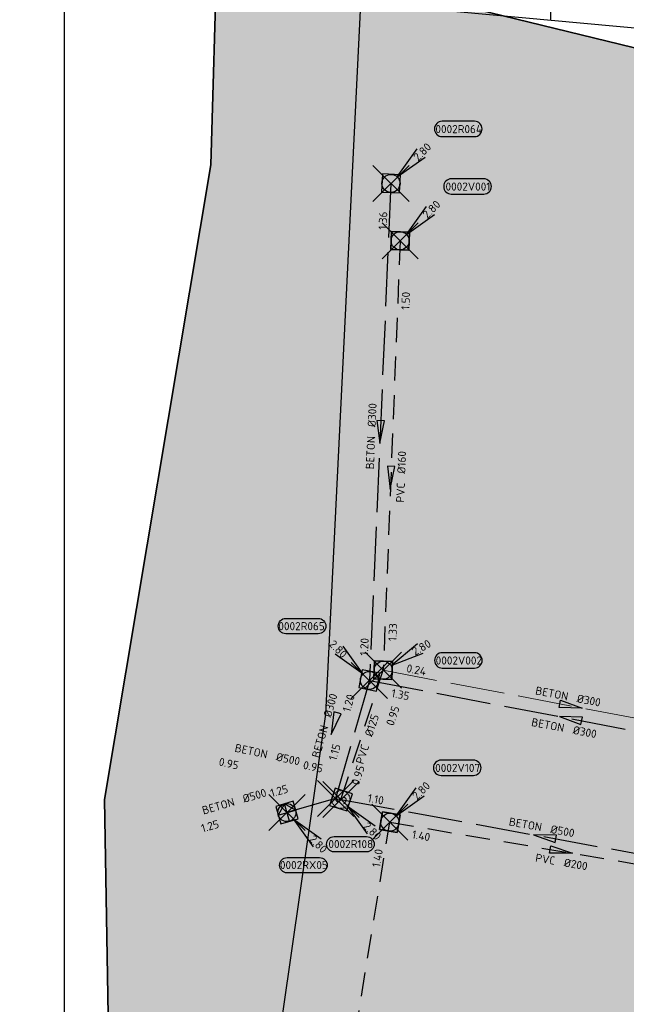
# Model space of a CAD drawing. Header units: metres. Extents: x 153214 to 171403, y 455965 to 463272.
# Tile 11 of 75: x 158192 to 158293, y 460292 to 460456. Entities that reach past the tile are written whole.
import ezdxf
from ezdxf.enums import TextEntityAlignment as Align

# ---------------------------------------------------------------- set-up
doc = ezdxf.new("R2010")
doc.units = ezdxf.units.M
doc.header["$PDMODE"] = 3
doc.header["$PDSIZE"] = 3
for name, pattern in [('HIDDENX2', [0.75, 0.5, -0.25]), ('RI-DWA_BETON-SO', [11.4, 9, -2.4]), ('RI-DWA_PVC-SO', [6.4, 4, -2.4]), ('RI-HWA_BETON-SO', [11.4, 9, -2.4]), ('RI-HWA_PVC-SO', [6.4, 4, -2.4])]:
    doc.linetypes.add(name, pattern=pattern)
doc.layers.get('0').update_dxf_attribs({"lineweight": 25})
doc.layers.get('defpoints').update_dxf_attribs({"lineweight": 25})
for name, color, linetype in [('2025 hatch', 41, 'Continuous'), ('2026', 10, 'Continuous'), ('2026 hatch', 10, 'Continuous'), ('B-OI-RI-DWA_PUTNUMMER-S', 38, 'Continuous'), ('B-OI-RI-DWA_RIOOLLEIDING_PVC_160-G', 38, 'RI-DWA_PVC-SO'), ('B-OI-RI-DWA_RIOOLLEIDING_PVC_200-G', 38, 'RI-DWA_PVC-SO'), ('B-OI-RI-HWA_OVERSTORTLEIDING_BETON_500-G', 154, 'RI-HWA_BETON-SO'), ('B-OI-RI-HWA_PUTNUMMER-S', 154, 'Continuous'), ('B-OI-RI-HWA_RIOOLLEIDING_BETON_300-G', 154, 'RI-HWA_BETON-SO'), ('B-OI-RI-HWA_RIOOLLEIDING_BETON_500-G', 154, 'RI-HWA_BETON-SO'), ('B-OI-RI-HWA_RIOOLLEIDING_PVC_125-G', 154, 'RI-HWA_PVC-SO'), ('B-OI-RI-HWA_RIOOLPUT_OVERSTORTPUT-S', 154, 'Continuous'), ('B-OI-RI-HWA_RIOOLPUT_STUWPUT-S', 154, 'Continuous')]:
    doc.layers.add(name, color=color, linetype=linetype)
for name, color, linetype, lineweight in [('B-OI-RI-DWA_RIOOLLEIDING_BETON_300-G', 38, 'RI-DWA_BETON-SO', 18), ('B-OI-RI-DWA_RIOOLPUT_INSPECTIEPUT-S', 38, 'Continuous', 25), ('B-OI-RI-DWA_STROOMRICHTING-S', 38, 'Continuous', 25), ('B-OI-RI-HWA_RIOOLPUT_INSPECTIEPUT-S', 154, 'Continuous', 25), ('B-OI-RI-HWA_STROOMRICHTING-S', 154, 'Continuous', 25), ('N-WE-RI-GRENS_WERK-G', 11, 'XX-WERKGRENS 1', 35), ('X-XX-AL-TEKENBLAD-KADER-G-OZ', 2, 'Continuous', 25)]:
    doc.layers.add(name, color=color, linetype=linetype, lineweight=lineweight)
for name, color, linetype, plot in [('externe overstort', 7, 'Continuous', False), ('inspectieput', 7, 'Continuous', False), ('lozingsput', 7, 'Continuous', False), ('stuwput', 7, 'Continuous', False), ('uitlaatconstructie', 7, 'Continuous', False)]:
    doc.layers.add(name, color=color, linetype=linetype, plot=plot)
doc.styles.add('NLCS-ISO', font='isocpeur.ttf')
doc.linetypes.add('XX-WERKGRENS 1', pattern='A,0,[137,NLCS.SHX,S=0.05,R=0,X=-0.55,Y=-0.675],-3', length=3)

# ---------------------------------------------------------------- blocks, each defined once
blk = doc.blocks.new('*U680')
at = {"ltscale": 0.1}
blk.add_hatch(color=256, dxfattribs=at).paths.add_polyline_path([(2.5, 0), (-2.5, -0.83), (-2.5, 0.83)])
at = {"ltscale": 0.1, "flags": 128}
blk.add_lwpolyline([(2.5, 0), (-2.5, -0.83), (-2.5, 0.83)], close=True, dxfattribs=at)
at = {"ltscale": 0.1, "style": 'NLCS-ISO'}
for tag, p in [('BOBL', (-29.14, -3.24)), ('MAT', (-1, -3.74))]:
    blk.add_attdef(tag, text='', height=1.8, dxfattribs=at).set_placement(p, align=Align.BOTTOM_RIGHT)
for tag, p in [('DIA', (1, -3.74)), ('BOBR', (28.2, -3.23))]:
    blk.add_attdef(tag, text='', height=1.8, dxfattribs=at).set_placement(p, align=Align.BOTTOM_LEFT)
at = {"layer": 'defpoints', "ltscale": 0.1, "style": 'NLCS-ISO', "flags": 1}
blk.add_attdef('JVA', text='', height=1.8, dxfattribs=at).set_placement((0, -1), align=Align.TOP_CENTER)
blk = doc.blocks.new('*U683')
at = {"ltscale": 0.1}
blk.add_hatch(color=256, dxfattribs=at).paths.add_polyline_path([(-2.5, 0), (2.5, -0.83), (2.5, 0.83)])
at = {"ltscale": 0.1, "flags": 128}
blk.add_lwpolyline([(-2.5, 0), (2.5, -0.83), (2.5, 0.83)], close=True, dxfattribs=at)
at = {"ltscale": 0.1, "style": 'NLCS-ISO'}
for tag, p in [('BOBL', (-32.14, -3.24)), ('MAT', (-1, -3.74))]:
    blk.add_attdef(tag, text='', height=1.8, dxfattribs=at).set_placement(p, align=Align.BOTTOM_RIGHT)
for tag, p in [('DIA', (1, -3.74)), ('BOBR', (37.23, -3.22))]:
    blk.add_attdef(tag, text='', height=1.8, dxfattribs=at).set_placement(p, align=Align.BOTTOM_LEFT)
at = {"layer": 'defpoints', "ltscale": 0.1, "style": 'NLCS-ISO', "flags": 1}
blk.add_attdef('JVA', text='', height=1.8, dxfattribs=at).set_placement((0, -1), align=Align.TOP_CENTER)
blk = doc.blocks.new('*U697')
at = {"ltscale": 0.1}
blk.add_hatch(color=256, dxfattribs=at).paths.add_polyline_path([(2.5, 0), (-2.5, -0.83), (-2.5, 0.83)])
at = {"ltscale": 0.1, "flags": 128}
blk.add_lwpolyline([(2.5, 0), (-2.5, -0.83), (-2.5, 0.83)], close=True, dxfattribs=at)
at = {"ltscale": 0.1, "style": 'NLCS-ISO'}
for tag, p in [('BOBL', (-44.3, 0)), ('MAT', (-1, 0.5))]:
    blk.add_attdef(tag, text='', height=1.8, dxfattribs=at).set_placement(p, align=Align.BOTTOM_RIGHT)
for tag, p in [('DIA', (1, 0.5)), ('BOBR', (43.35, -0.02))]:
    blk.add_attdef(tag, text='', height=1.8, dxfattribs=at).set_placement(p, align=Align.BOTTOM_LEFT)
at = {"layer": 'defpoints', "ltscale": 0.1, "style": 'NLCS-ISO', "flags": 1}
blk.add_attdef('JVA', text='', height=1.8, dxfattribs=at).set_placement((0, -1), align=Align.TOP_CENTER)
blk = doc.blocks.new('*U708')
at = {"ltscale": 0.1}
blk.add_hatch(color=256, dxfattribs=at).paths.add_polyline_path([(2.5, 0), (-2.5, -0.83), (-2.5, 0.83)])
at = {"ltscale": 0.1, "flags": 128}
blk.add_lwpolyline([(2.5, 0), (-2.5, -0.83), (-2.5, 0.83)], close=True, dxfattribs=at)
at = {"ltscale": 0.1, "style": 'NLCS-ISO'}
for tag, p in [('BOBL', (-32.92, 0)), ('MAT', (-1, 0.5))]:
    blk.add_attdef(tag, text='', height=1.8, dxfattribs=at).set_placement(p, align=Align.BOTTOM_RIGHT)
for tag, p in [('DIA', (1, 0.5)), ('BOBR', (31.98, -0.01))]:
    blk.add_attdef(tag, text='', height=1.8, dxfattribs=at).set_placement(p, align=Align.BOTTOM_LEFT)
at = {"layer": 'defpoints', "ltscale": 0.1, "style": 'NLCS-ISO', "flags": 1}
blk.add_attdef('JVA', text='', height=1.8, dxfattribs=at).set_placement((0, -1), align=Align.TOP_CENTER)
blk = doc.blocks.new('B-SRI-PUT_DWA-SO')
at = {"flags": 128}
blk.add_lwpolyline([(-2, 2), (2, 2), (2, -2), (-2, -2)], close=True, dxfattribs=at)
at = {"lineweight": -3, "flags": 128}
blk.add_lwpolyline([(2, -2), (2, 2), (-2, 2), (-2, -2)], close=True, dxfattribs=at)
at = {"lineweight": -3}
blk.add_circle((0, 0), 2, dxfattribs=at)
blk = doc.blocks.new('*U367')
for q in [(5.83, 7.6), (7.6, 5.83)]:
    blk.add_line((1.41, 1.41), q)
blk.add_lwpolyline([(18.48, 13.72), (11.32, 13.72, 1), (11.32, 10.34), (18.48, 10.34, 1)], format="xyb", close=True)
at = {"ltscale": 0.1, "style": 'NLCS-ISO'}
blk.add_attdef('PUTHGT', text='', height=1.8, rotation=45, dxfattribs=at).set_placement((5.39, 5.43), align=Align.MIDDLE_LEFT)
blk.add_attdef('PUTNR', text='', height=1.8, dxfattribs=at).set_placement((15, 12), align=Align.MIDDLE_CENTER)
blk = doc.blocks.new('*U610')
for q in [(7.55, 5.9), (8.82, 3.75)]:
    blk.add_line((1.72, 1.02), q)
blk.add_lwpolyline([(20.19, 3.86), (13.04, 3.86, 1), (13.04, 0.48), (20.19, 0.48, 1)], format="xyb", close=True)
at = {"ltscale": 0.1, "style": 'NLCS-ISO'}
blk.add_attdef('PUTHGT', text='', height=1.8, rotation=30.5241, dxfattribs=at).set_placement((6.57, 3.91), align=Align.MIDDLE_LEFT)
blk.add_attdef('PUTNR', text='', height=1.8, dxfattribs=at).set_placement((16.72, 2.14), align=Align.MIDDLE_CENTER)
blk = doc.blocks.new('*U622')
at = {"ltscale": 0.1, "style": 'NLCS-ISO'}
for tag, p in [('BOBL', (-5.71, 0)), ('MAT', (-1, 0.5))]:
    blk.add_attdef(tag, text='', height=1.8, dxfattribs=at).set_placement(p, align=Align.BOTTOM_RIGHT)
for tag, p in [('DIA', (1, 0.5)), ('BOBR', (4.77, -3.24))]:
    blk.add_attdef(tag, text='', height=1.8, dxfattribs=at).set_placement(p, align=Align.BOTTOM_LEFT)
at = {"layer": 'defpoints', "ltscale": 0.1, "style": 'NLCS-ISO', "flags": 1}
blk.add_attdef('JVA', text='', height=1.8, dxfattribs=at).set_placement((0, -1), align=Align.TOP_CENTER)
blk = doc.blocks.new('*U640')
at = {"ltscale": 0.1}
blk.add_hatch(color=256, dxfattribs=at).paths.add_polyline_path([(-2.5, 0), (2.5, -0.83), (2.5, 0.83)])
at = {"ltscale": 0.1, "flags": 128}
blk.add_lwpolyline([(-2.5, 0), (2.5, -0.83), (2.5, 0.83)], close=True, dxfattribs=at)
at = {"ltscale": 0.1, "style": 'NLCS-ISO'}
for tag, p in [('BOBL', (-35.95, -3.24)), ('MAT', (-1, -3.74))]:
    blk.add_attdef(tag, text='', height=1.8, dxfattribs=at).set_placement(p, align=Align.BOTTOM_RIGHT)
for tag, p in [('DIA', (1, -3.74)), ('BOBR', (35.01, -3.22))]:
    blk.add_attdef(tag, text='', height=1.8, dxfattribs=at).set_placement(p, align=Align.BOTTOM_LEFT)
at = {"layer": 'defpoints', "ltscale": 0.1, "style": 'NLCS-ISO', "flags": 1}
blk.add_attdef('JVA', text='', height=1.8, dxfattribs=at).set_placement((0, -1), align=Align.TOP_CENTER)
blk = doc.blocks.new('*U379')
at = {"ltscale": 0.1, "style": 'NLCS-ISO'}
for tag, p in [('MAT', (-1, 0.5)), ('BOBL', (-5.66, -3.24))]:
    blk.add_attdef(tag, text='', height=1.8, dxfattribs=at).set_placement(p, align=Align.BOTTOM_RIGHT)
for tag, p in [('DIA', (1, 0.5)), ('BOBR', (7.22, 0))]:
    blk.add_attdef(tag, text='', height=1.8, dxfattribs=at).set_placement(p, align=Align.BOTTOM_LEFT)
at = {"layer": 'defpoints', "ltscale": 0.1, "style": 'NLCS-ISO', "flags": 1}
blk.add_attdef('JVA', text='', height=1.8, dxfattribs=at).set_placement((0, -1), align=Align.TOP_CENTER)
blk = doc.blocks.new('*U653')
at = {"ltscale": 0.1}
blk.add_hatch(color=256, dxfattribs=at).paths.add_polyline_path([(-2.5, 0), (2.5, -0.83), (2.5, 0.83)])
at = {"ltscale": 0.1, "flags": 128}
blk.add_lwpolyline([(-2.5, 0), (2.5, -0.83), (2.5, 0.83)], close=True, dxfattribs=at)
at = {"ltscale": 0.1, "style": 'NLCS-ISO'}
for tag, p in [('MAT', (-1, 0.5)), ('BOBL', (-4.23, -3.24))]:
    blk.add_attdef(tag, text='', height=1.8, dxfattribs=at).set_placement(p, align=Align.BOTTOM_RIGHT)
for tag, p in [('DIA', (1, 0.5)), ('BOBR', (3.29, -3.24))]:
    blk.add_attdef(tag, text='', height=1.8, dxfattribs=at).set_placement(p, align=Align.BOTTOM_LEFT)
at = {"layer": 'defpoints', "ltscale": 0.1, "style": 'NLCS-ISO', "flags": 1}
blk.add_attdef('JVA', text='', height=1.8, dxfattribs=at).set_placement((0, -1), align=Align.TOP_CENTER)
blk = doc.blocks.new('*U660')
at = {"ltscale": 0.1}
blk.add_hatch(color=256, dxfattribs=at).paths.add_polyline_path([(-2.5, 0), (2.5, -0.83), (2.5, 0.83)])
at = {"ltscale": 0.1, "flags": 128}
blk.add_lwpolyline([(-2.5, 0), (2.5, -0.83), (2.5, 0.83)], close=True, dxfattribs=at)
at = {"ltscale": 0.1, "style": 'NLCS-ISO'}
for tag, p in [('BOBL', (-36.45, 0)), ('MAT', (-1, 0.5))]:
    blk.add_attdef(tag, text='', height=1.8, dxfattribs=at).set_placement(p, align=Align.BOTTOM_RIGHT)
for tag, p in [('DIA', (1, 0.5)), ('BOBR', (35.51, -0.02))]:
    blk.add_attdef(tag, text='', height=1.8, dxfattribs=at).set_placement(p, align=Align.BOTTOM_LEFT)
at = {"layer": 'defpoints', "ltscale": 0.1, "style": 'NLCS-ISO', "flags": 1}
blk.add_attdef('JVA', text='', height=1.8, dxfattribs=at).set_placement((0, -1), align=Align.TOP_CENTER)
blk = doc.blocks.new('*U894')
at = {"ltscale": 0.1, "style": 'NLCS-ISO'}
for tag, p in [('MAT', (-1, 0.5)), ('BOBL', (-6.75, -3.24))]:
    blk.add_attdef(tag, text='', height=1.8, dxfattribs=at).set_placement(p, align=Align.BOTTOM_RIGHT)
for tag, p in [('DIA', (1, 0.5)), ('BOBR', (7.22, 0))]:
    blk.add_attdef(tag, text='', height=1.8, dxfattribs=at).set_placement(p, align=Align.BOTTOM_LEFT)
at = {"layer": 'defpoints', "ltscale": 0.1, "style": 'NLCS-ISO', "flags": 1}
blk.add_attdef('JVA', text='', height=1.8, dxfattribs=at).set_placement((0, -1), align=Align.TOP_CENTER)
blk = doc.blocks.new('*U658')
at = {"ltscale": 0.1}
blk.add_hatch(color=256, dxfattribs=at).paths.add_polyline_path([(-2.5, 0), (2.5, -0.83), (2.5, 0.83)])
at = {"ltscale": 0.1, "flags": 128}
blk.add_lwpolyline([(-2.5, 0), (2.5, -0.83), (2.5, 0.83)], close=True, dxfattribs=at)
at = {"ltscale": 0.1, "style": 'NLCS-ISO'}
for tag, p in [('BOBL', (-45.67, 0)), ('MAT', (-1, 0.5))]:
    blk.add_attdef(tag, text='', height=1.8, dxfattribs=at).set_placement(p, align=Align.BOTTOM_RIGHT)
for tag, p in [('DIA', (1, 0.5)), ('BOBR', (44.72, -0.02))]:
    blk.add_attdef(tag, text='', height=1.8, dxfattribs=at).set_placement(p, align=Align.BOTTOM_LEFT)
at = {"layer": 'defpoints', "ltscale": 0.1, "style": 'NLCS-ISO', "flags": 1}
blk.add_attdef('JVA', text='', height=1.8, dxfattribs=at).set_placement((0, -1), align=Align.TOP_CENTER)
blk = doc.blocks.new('B-SRI-PUT_OVERSTORT-SO')
for p, q in [((0, 2), (-2, 0)), ((-2, 0), (2, 0)), ((0, -2), (0, 2)), ((2, 0), (0, 2))]:
    blk.add_line(p, q)
blk.add_lwpolyline([(-2, -2), (2, -2), (2, 2), (-2, 2)], close=True)
blk.add_circle((0, 0), 2)
blk = doc.blocks.new('*U742')
for q in [(5.83, -7.6), (7.6, -5.83)]:
    blk.add_line((1.41, -1.41), q)
blk.add_lwpolyline([(7.22, -13.35), (0.06, -13.35, -1), (0.06, -9.96), (7.22, -9.96, -1)], format="xyb", close=True)
at = {"ltscale": 0.1, "style": 'NLCS-ISO'}
blk.add_attdef('PUTHGT', text='', height=1.8, rotation=315, dxfattribs=at).set_placement((5.39, -5.43), align=Align.MIDDLE_LEFT)
blk.add_attdef('PUTNR', text='', height=1.8, dxfattribs=at).set_placement((3.75, -9.82), align=Align.MIDDLE_CENTER)
blk = doc.blocks.new('SRI-PUT_STUWPUT-SO')
at = {"lineweight": -3, "flags": 128}
blk.add_lwpolyline([(-2, -2), (2, -2), (2, 2), (-2, 2)], close=True, dxfattribs=at)
at = {"linetype": 'HIDDENX2', "lineweight": -3, "ltscale": 0.25}
blk.add_circle((0, 0), 2, dxfattribs=at)
at = {"ltscale": 0.1, "style": 'NLCS-ISO'}
blk.add_text('S', height=2.5, dxfattribs=at).set_placement((0, -0.01), align=Align.MIDDLE_CENTER)
blk = doc.blocks.new('*U739')
for q in [(5.83, -7.6), (7.6, -5.83)]:
    blk.add_line((1.41, -1.41), q)
blk.add_lwpolyline([(5.67, -11.57), (-1.49, -11.57, -1), (-1.49, -8.18), (5.67, -8.18, -1)], format="xyb", close=True)
at = {"ltscale": 0.1, "style": 'NLCS-ISO'}
blk.add_attdef('PUTHGT', text='', height=1.8, rotation=315, dxfattribs=at).set_placement((5.39, -5.43), align=Align.MIDDLE_LEFT)
blk.add_attdef('PUTNR', text='', height=1.8, dxfattribs=at).set_placement((2.19, -8.04), align=Align.MIDDLE_CENTER)
blk = doc.blocks.new('B-SRI-PUT_HWA-SO')
at = {"lineweight": -3, "flags": 128}
blk.add_lwpolyline([(-2, -2), (2, -2), (2, 2), (-2, 2)], close=True, dxfattribs=at)
at = {"lineweight": -3}
blk.add_circle((0, 0), 2, dxfattribs=at)
blk = doc.blocks.new('*U375')
for q in [(-5.83, 7.6), (-7.6, 5.83)]:
    blk.add_line((-1.41, 1.41), q)
blk.add_lwpolyline([(-18.48, 13.72), (-11.32, 13.72, -1), (-11.32, 10.34), (-18.48, 10.34, -1)], format="xyb", close=True)
at = {"ltscale": 0.1, "style": 'NLCS-ISO'}
blk.add_attdef('PUTNR', text='', height=1.8, dxfattribs=at).set_placement((-15, 12), align=Align.MIDDLE_CENTER)
blk.add_attdef('PUTHGT', text='', height=1.8, rotation=315, dxfattribs=at).set_placement((-8.44, 8.48), align=Align.MIDDLE_LEFT)
blk = doc.blocks.new('*U370')
for q in [(5.83, 7.6), (7.6, 5.83)]:
    blk.add_line((1.41, 1.41), q)
blk.add_lwpolyline([(18.48, 13.72), (11.32, 13.72, 1), (11.32, 10.34), (18.48, 10.34, 1)], format="xyb", close=True)
at = {"ltscale": 0.1, "style": 'NLCS-ISO'}
blk.add_attdef('PUTHGT', text='', height=1.8, rotation=45, dxfattribs=at).set_placement((5.39, 5.43), align=Align.MIDDLE_LEFT)
blk.add_attdef('PUTNR', text='', height=1.8, dxfattribs=at).set_placement((15, 12), align=Align.MIDDLE_CENTER)

msp = doc.modelspace()

# ---------------------------------------------------------------- hatches: boundary and pattern name
at = {"layer": '2025 hatch', "transparency": 33554559}
h = msp.add_hatch(color=256, dxfattribs=at)
h.dxf.hatch_style = 1
h.paths.add_polyline_path([(159077.62, 460637.99), (159096.81, 460899.87), (158916.01, 460923.23), (158728.53, 460940.58), (158648.07, 460952.21), (158505.67, 460962.09), (158443.15, 460966.04), (158437.59, 460930.28), (158417.94, 460803.32), (158405.79, 460653.47), (158403.54, 460424.19), (158224.71, 460467.81), (158223.62, 460431.46), (158205.99, 460326.23), (158208, 460209.19), (158333.86, 460034.55), (158673.49, 460044.25), (158690.12, 459907.56), (158701.58, 459662.33), (158981.45, 459660.79), (159001.96, 459738.54), (159036.42, 459986.73), (159035.05, 460076.51), (159048.95, 460271.09), (159051.55, 460363.07), (159057.51, 460426.77)])
at = {"layer": '2026 hatch', "transparency": 33554559}
h = msp.add_hatch(dxfattribs=at)
h.set_pattern_fill('ANSI31', color=256, scale=30, angle=225)
h.set_pattern_definition([(270, (0, 0), (30, -4e-15), [])])
h.paths.add_polyline_path([(158453.35, 460450.29), (158387.41, 460447.75), (158306.58, 460452.99), (158180.75, 460464.59), (158072.14, 460470.66), (158050.11, 460563.47), (158052.8, 460806.76), (158080.43, 460975.32), (158153.89, 460954.2), (158231.16, 460949.57), (158330.64, 460946.13), (158424.29, 460941.27), (158444.79, 460894.7), (158442.51, 460860.4), (158435.42, 460801.27), (158500.5, 460806.09), (158441.57, 460708.79), (158429.62, 460648.2)])

# ---------------------------------------------------------------- linework, layer by layer
at = {"layer": '2026', "flags": 128}
msp.add_lwpolyline([(158453.35, 460450.29), (158387.41, 460447.75), (158306.58, 460452.99), (158180.75, 460464.59), (158072.14, 460470.66), (158050.11, 460563.47), (158052.8, 460806.76), (158080.43, 460975.32), (158153.89, 460954.2), (158231.16, 460949.57), (158330.64, 460946.13), (158424.29, 460941.27), (158444.79, 460894.7), (158442.51, 460860.4), (158435.42, 460801.27), (158500.5, 460806.09), (158441.57, 460708.79), (158429.62, 460648.2)], close=True, dxfattribs=at)
at = {"layer": 'B-OI-RI-DWA_RIOOLLEIDING_BETON_300-G'}
msp.add_line((158252.24, 460347.66), (158314.51, 460335.78), dxfattribs=at)
at = {"layer": 'B-OI-RI-DWA_RIOOLLEIDING_PVC_160-G'}
for p, q in [((158255.04, 460418.87), (158252.24, 460347.66)), ((158240.36, 460243.05), (158253.33, 460322.45))]:
    msp.add_line(p, q, dxfattribs=at)
at = {"layer": 'B-OI-RI-DWA_RIOOLLEIDING_PVC_200-G'}
msp.add_line((158253.33, 460322.45), (158310.23, 460312.78), dxfattribs=at)
at = {"layer": 'B-OI-RI-HWA_OVERSTORTLEIDING_BETON_500-G'}
msp.add_line((158244.34, 460326.39), (158236.26, 460324.05), dxfattribs=at)
at = {"layer": 'B-OI-RI-HWA_RIOOLLEIDING_BETON_300-G'}
for p, q in [((158253.52, 460428.39), (158249.94, 460345.96)), ((158249.94, 460345.96), (158244.34, 460326.39)), ((158249.94, 460345.96), (158316.68, 460333.26))]:
    msp.add_line(p, q, dxfattribs=at)
at = {"layer": 'B-OI-RI-HWA_RIOOLLEIDING_BETON_500-G'}
for p, q in [((158244.34, 460326.39), (158245.22, 460326.2)), ((158245.22, 460326.2), (158312.79, 460313.86))]:
    msp.add_line(p, q, dxfattribs=at)
at = {"layer": 'B-OI-RI-HWA_RIOOLLEIDING_PVC_125-G'}
msp.add_line((158245.22, 460326.2), (158252.24, 460347.66), dxfattribs=at)
at = {"layer": 'defpoints', "color": 6, "flags": 128}
msp.add_lwpolyline([(158214.28, 460105.99), (158225.8, 460222.63), (158242.74, 460340.36), (158248.79, 460463.87)], dxfattribs=at)
msp.add_lwpolyline([(158214.28, 460105.99), (158225.8, 460222.63), (158242.74, 460340.36), (158248.79, 460463.87)], dxfattribs=at)
at = {"layer": 'externe overstort'}
msp.add_point((158244.34, 460326.39), dxfattribs=at)
at = {"layer": 'inspectieput'}
for p in [(158253.52, 460428.39), (158255.04, 460418.87), (158249.94, 460345.96), (158253.33, 460322.45)]:
    msp.add_point(p, dxfattribs=at)
at = {"layer": 'lozingsput'}
msp.add_point((158252.24, 460347.66), dxfattribs=at)
msp.add_point((158252.24, 460347.66), dxfattribs=at)
at = {"layer": 'N-WE-RI-GRENS_WERK-G', "ltscale": 0.5, "flags": 128}
msp.add_lwpolyline([(158443.15, 460966.04), (158505.67, 460962.09), (158648.07, 460952.21), (158728.53, 460940.58), (158916.01, 460923.23), (159096.81, 460899.87), (159077.62, 460637.99), (159057.51, 460426.77), (159051.55, 460363.07), (159048.95, 460271.09), (159035.05, 460076.51), (159036.42, 459986.73), (159001.96, 459738.54), (158981.45, 459660.79), (158701.58, 459662.33), (158690.12, 459907.56), (158673.49, 460044.25), (158333.86, 460034.55), (158208, 460209.19), (158205.99, 460326.23), (158223.62, 460431.46), (158224.71, 460467.81), (158403.54, 460424.19), (158405.79, 460653.47), (158417.94, 460803.32), (158437.59, 460930.28), (158443.15, 460966.04)], dxfattribs=at)
at = {"layer": 'stuwput'}
msp.add_point((158245.22, 460326.2), dxfattribs=at)
at = {"layer": 'uitlaatconstructie'}
msp.add_point((158236.26, 460324.05), dxfattribs=at)
at = {"layer": 'X-XX-AL-TEKENBLAD-KADER-G-OZ', "elevation": -0.01, "flags": 128}
msp.add_lwpolyline([(158814.33, 460463.16), (158506.83, 460463.16), (158349.33, 460463.16), (158199.33, 460463.16), (158199.33, 460247.91), (158199.33, 460032.66), (158664.33, 460032.66), (158664.33, 460120.98), (158814.33, 460120.98), (158814.33, 460341.21), (158814.33, 460341.21)], close=True, dxfattribs=at)

# ---------------------------------------------------------------- block references
at = {"layer": 'B-OI-RI-DWA_PUTNUMMER-S', "xscale": 0.75, "yscale": 0.75, "zscale": 0.75}
for name, p, values in [('*U367', (158255.04, 460418.87), {'PUTNR': '0002V001', 'PUTHGT': '2.80'}), ('*U610', (158252.24, 460347.66), {'PUTNR': '0002V002', 'PUTHGT': '2.80'}), ('*U367', (158253.33, 460322.45), {'PUTNR': '0002V107', 'PUTHGT': '2.80'})]:
    msp.add_blockref(name, p, dxfattribs=at).add_auto_attribs(values)
at = {"layer": 'B-OI-RI-DWA_RIOOLPUT_INSPECTIEPUT-S'}
for p, xscale, yscale, zscale, rotation in [((158255.04, 460418.87), 0.7500000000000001, 0.7500000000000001, 0.7500000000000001, 267.748271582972), ((158252.24, 460347.66), 0.7500000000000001, 0.7500000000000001, 0.7500000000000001, 87.74827158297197), ((158253.33, 460322.45), 0.75, 0.75, 0.75, 350.3524537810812)]:
    msp.add_blockref('B-SRI-PUT_DWA-SO', p, dxfattribs=dict(at, xscale=xscale, yscale=yscale, zscale=zscale, rotation=rotation))
at = {"layer": 'B-OI-RI-DWA_STROOMRICHTING-S'}
for name, p, xscale, yscale, zscale, rotation, values in [('*U683', (158253.47, 460379.58), 0.7500000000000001, 0.7500000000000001, 0.7500000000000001, 87.74827158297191, {'MAT': 'PVC', 'DIA': '%%c160', 'BOBL': '1.33', 'BOBR': '1.50'}), ('*U708', (158283.38, 460341.72), 0.7499999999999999, 0.7499999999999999, 0.7499999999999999, 349.198790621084, {'MAT': 'BETON', 'DIA': '%%c300', 'BOBL': '0.24', 'BOBR': '0.12'}), ('*U680', (158281.78, 460317.61), 0.75, 0.75, 0.75, 350.3524537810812, {'MAT': 'PVC', 'DIA': '%%c200', 'BOBL': '1.40', 'BOBR': '1.28'}), ('*U697', (158246.85, 460282.75), 0.75, 0.75, 0.75, 80.72266464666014, {'MAT': 'PVC', 'DIA': '%%c160', 'BOBL': '1.60', 'BOBR': '1.40'})]:
    msp.add_blockref(name, p, dxfattribs=dict(at, xscale=xscale, yscale=yscale, zscale=zscale, rotation=rotation)).add_auto_attribs(values)
at = {"layer": 'B-OI-RI-HWA_PUTNUMMER-S', "xscale": 0.75, "yscale": 0.75, "zscale": 0.75}
for name, p, values in [('*U370', (158253.51, 460428.4), {'PUTNR': '0002R064', 'PUTHGT': '2.80'}), ('*U375', (158249.94, 460345.96), {'PUTNR': '0002R065', 'PUTHGT': '2.80'})]:
    msp.add_blockref(name, p, dxfattribs=at).add_auto_attribs(values)
at = {"layer": 'B-OI-RI-HWA_PUTNUMMER-S'}
ref = msp.add_blockref('*U739', (158245.22, 460326.2), dxfattribs=dict(at, xscale=0.75, yscale=0.75, zscale=0.75))
ref.add_attrib('PUTNR', '0002R108', dxfattribs={"layer": '0', "ltscale": 0.1, "height": 1.35, "style": 'NLCS-ISO'}).set_placement((158246.86, 460318.82), align=Align.MIDDLE_CENTER)
ref.add_attrib('PUTHGT', '2.80', dxfattribs={"layer": '0', "ltscale": 0.1, "height": 1.35, "rotation": 315, "style": 'NLCS-ISO'}).set_placement((158249.26, 460322.13), align=Align.MIDDLE_LEFT)
ref = msp.add_blockref('*U742', (158236.26, 460324.05), dxfattribs=dict(at, xscale=0.75, yscale=0.75, zscale=0.75))
ref.add_attrib('PUTNR', '0002RX05', dxfattribs={"layer": '0', "ltscale": 0.1, "height": 1.35, "style": 'NLCS-ISO'}).set_placement((158239.07, 460315.34), align=Align.MIDDLE_CENTER)
ref.add_attrib('PUTHGT', '2.80', dxfattribs={"layer": '0', "ltscale": 0.1, "height": 1.35, "rotation": 315, "style": 'NLCS-ISO'}).set_placement((158240.3, 460319.98), align=Align.MIDDLE_LEFT)
at = {"layer": 'B-OI-RI-HWA_RIOOLPUT_INSPECTIEPUT-S'}
for p, xscale, yscale, zscale, rotation in [((158253.52, 460428.39), 0.75, 0.75, 0.75, 267.5131618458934), ((158249.94, 460345.96), 0.7500000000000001, 0.7500000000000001, 0.7500000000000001, 349.2259593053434)]:
    msp.add_blockref('B-SRI-PUT_HWA-SO', p, dxfattribs=dict(at, xscale=xscale, yscale=yscale, zscale=zscale, rotation=rotation))
at = {"layer": 'B-OI-RI-HWA_RIOOLPUT_OVERSTORTPUT-S', "xscale": 0.7499999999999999, "yscale": 0.7499999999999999, "zscale": 0.7499999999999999, "rotation": 16.11094692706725}
msp.add_blockref('B-SRI-PUT_OVERSTORT-SO', (158236.26, 460324.05), dxfattribs=at)
at = {"layer": 'B-OI-RI-HWA_RIOOLPUT_STUWPUT-S', "xscale": 0.7499999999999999, "yscale": 0.7499999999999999, "zscale": 0.7499999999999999, "rotation": 71.88603257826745}
msp.add_blockref('SRI-PUT_STUWPUT-SO', (158245.22, 460326.2), dxfattribs=at)
at = {"layer": 'B-OI-RI-HWA_STROOMRICHTING-S'}
for name, p, xscale, yscale, zscale, rotation, values in [('*U658', (158251.73, 460387.17), 0.75, 0.75, 0.75, 87.51316184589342, {'MAT': 'BETON', 'DIA': '%%c300', 'BOBL': '1.20', 'BOBR': '1.36'}), ('*U653', (158244.12, 460338.8), 0.75, 0.75, 0.75, 74.03140586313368, {'MAT': 'BETON', 'DIA': '%%c300', 'BOBL': '1.15', 'BOBR': '1.20'}), ('*U640', (158283.31, 460339.61), 0.7500000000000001, 0.7500000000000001, 0.7500000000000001, 349.2259593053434, {'MAT': 'BETON', 'DIA': '%%c300', 'BOBL': '1.35', 'BOBR': '1.50'}), ('*U622', (158250.91, 460335.56), 0.7499999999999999, 0.7499999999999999, 0.7499999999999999, 71.88603257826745, {'MAT': 'PVC', 'DIA': '%%c125', 'BOBL': '0.95', 'BOBR': '0.95'}), ('*U894', (158233.46, 460332.08), 0.7499999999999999, 0.7499999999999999, 0.7499999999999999, 347.8163434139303, {'MAT': 'BETON', 'DIA': '%%c500', 'BOBL': '0.95', 'BOBR': '0.95'}), ('*U379', (158228.64, 460324.69), 0.75, 0.75, 0.75, 16.11094692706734, {'MAT': 'BETON', 'DIA': '%%c500', 'BOBL': '1.25', 'BOBR': '1.25'}), ('*U660', (158279.01, 460320.03), 0.7499999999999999, 0.7499999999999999, 0.7499999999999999, 349.6480764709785, {'MAT': 'BETON', 'DIA': '%%c500', 'BOBL': '1.10', 'BOBR': '1.16'})]:
    msp.add_blockref(name, p, dxfattribs=dict(at, xscale=xscale, yscale=yscale, zscale=zscale, rotation=rotation)).add_auto_attribs(values)

doc.saveas('drawing.dxf')
